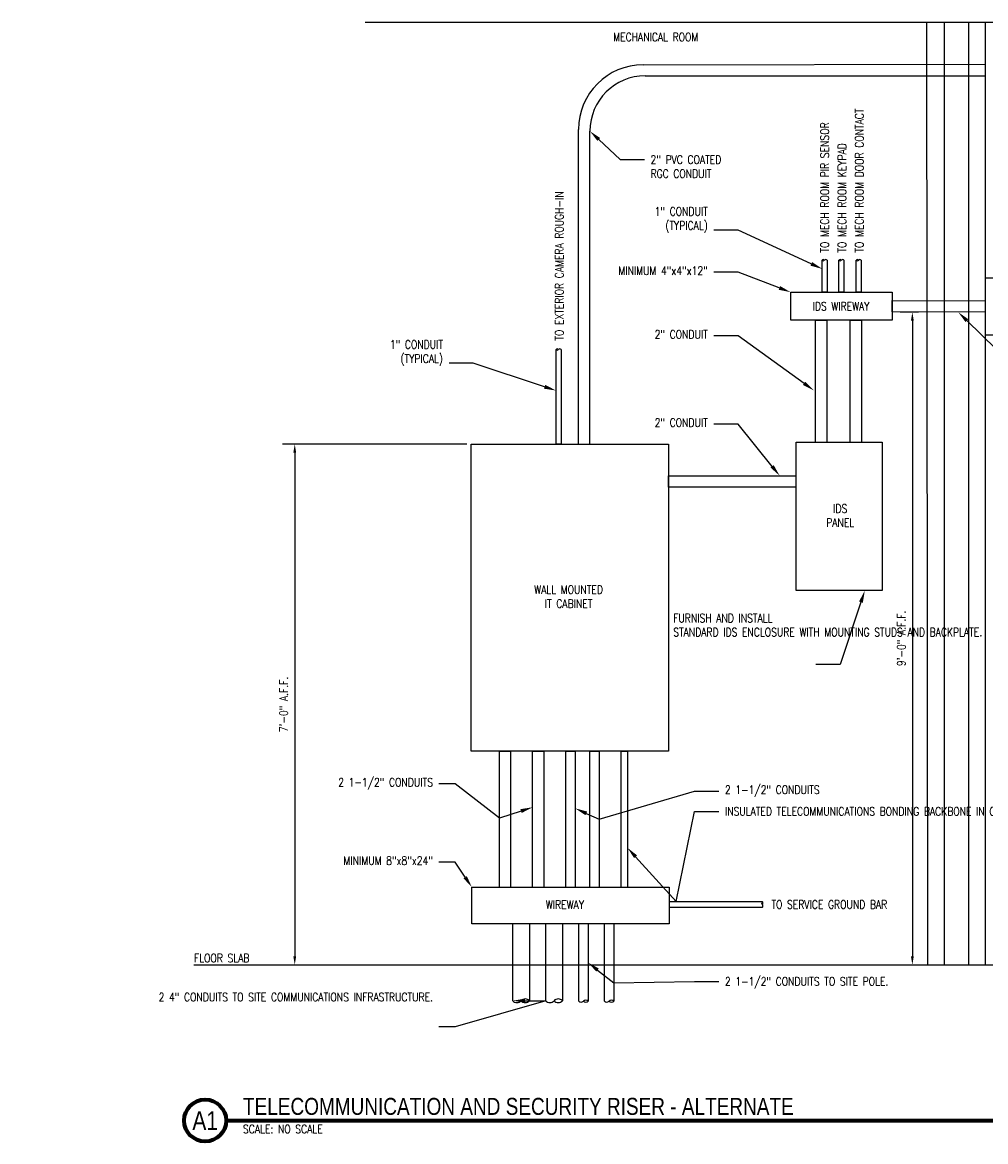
# Model space of a CAD drawing. Header units: inches. Extents: x -324 to 464, y -19 to 180.
# Tile 1 of 2: x -49 to 122, y -19 to 180. Entities that reach past the tile are written whole.
import ezdxf
from ezdxf import colors
from ezdxf.entities.mleader import LeaderData, LeaderLine
from ezdxf.enums import TextEntityAlignment as Align
from ezdxf.math import Vec2, Vec3

# ---------------------------------------------------------------- set-up
doc = ezdxf.new("R2010")
doc.units = ezdxf.units.IN
doc.header["$MEASUREMENT"] = 0
doc.layers.get('DEFPOINTS').update_dxf_attribs({"color": 140})
for name, color, linetype in [('S-ANNO-NOTE', 2, 'Continuous'), ('T-ANNO-DIMS', 1, 'Continuous'), ('T-ANNO-SYMB', 2, 'Continuous'), ('T-ANNO-TEXT', 2, 'Continuous'), ('T-COMM-EQPM', 4, 'Continuous')]:
    doc.layers.add(name, color=color, linetype=linetype)
doc.styles.add('Annotative', font='romans.shx', dxfattribs={"width": 0.8, "height": 0.125})
doc.styles.add('Arial', font='arial.ttf')
doc.styles.add('TITLES', font='swiss.ttf', dxfattribs={"width": 0.8})
doc.dimstyles.new('Annotative', dxfattribs={"dimscale": 0, "dimtxt": 0.125, "dimasz": 0.125, "dimexe": 0.18, "dimexo": 0.0625, "dimgap": 0.09, "dimtad": 1, "dimdec": 3, "dimzin": 3, "dimdsep": 46, "dimlunit": 4, "dimtxsty": 'Annotative', "dimcen": 0.09, "dimclrt": 2, "dimazin": 2, "dimtfac": 1, "dimtdec": 3, "dimtmove": 1, "dimatfit": 3, "dimfxl": 1, "dimtfill": 1, "dimfrac": 2, "dimtolj": 1, "dimtzin": 0, "dimarcsym": 0})

# ---------------------------------------------------------------- blocks, each defined once
blk = doc.blocks.new('*D4')
at = {"layer": 'DEFPOINTS', "color": 0, "transparency": 16777216}
for p in [(30.75, 105.3), (-0.67, 12.59), (-0.67, 12.59)]:
    blk.add_point(p, dxfattribs=at)
at = {"layer": 'T-ANNO-DIMS', "color": 0, "lineweight": -2, "transparency": 16777216}
for p, q in [((30, 105.3), (-2.83, 105.3)), ((-0.67, 103.8), (-0.67, 14.09)), ((0.08, 12.59), (1.49, 12.59))]:
    blk.add_line(p, q, dxfattribs=at)
at = {"layer": 'T-ANNO-DIMS', "color": 0, "transparency": 16777216}
for points in [[(-0.92, 103.8), (-0.42, 103.8), (-0.67, 105.3)], [(-0.92, 14.09), (-0.42, 14.09), (-0.67, 12.59)]]:
    blk.add_solid(points, dxfattribs=at)
at = {"layer": 'T-ANNO-DIMS', "color": 2, "lineweight": -3, "transparency": 16777216, "insert": (-2.64, 58.94), "char_height": 1.5, "attachment_point": 5, "rotation": 90, "style": 'Annotative', "bg_fill": 3, "box_fill_scale": 1.25, "bg_fill_color": 256, "bg_fill_true_color": 13158600, "bg_fill_transparency": 0}
blk.add_mtext('\\A1;7\'-0" A.F.F.', dxfattribs=at)
blk = doc.blocks.new('*D5')
at = {"layer": 'DEFPOINTS', "color": 0, "transparency": 16777216}
for p in [(111.16, 128.83), (109.33, 12.58), (109.33, 12.58)]:
    blk.add_point(p, dxfattribs=at)
at = {"layer": 'T-ANNO-DIMS', "color": 0, "lineweight": -2, "transparency": 16777216}
for p, q in [((110.41, 128.83), (107.17, 128.83)), ((109.33, 127.33), (109.33, 14.08)), ((110.08, 12.58), (111.49, 12.58))]:
    blk.add_line(p, q, dxfattribs=at)
at = {"layer": 'T-ANNO-DIMS', "color": 0, "transparency": 16777216}
for points in [[(109.08, 127.33), (109.58, 127.33), (109.33, 128.83)], [(109.08, 14.08), (109.58, 14.08), (109.33, 12.58)]]:
    blk.add_solid(points, dxfattribs=at)
at = {"layer": 'T-ANNO-DIMS', "color": 2, "lineweight": -3, "transparency": 16777216, "insert": (107.36, 70.71), "char_height": 1.5, "attachment_point": 5, "rotation": 90, "style": 'Annotative', "bg_fill": 3, "box_fill_scale": 1.25, "bg_fill_color": 256, "bg_fill_true_color": 13158600, "bg_fill_transparency": 0}
blk.add_mtext('\\A1;9\'-0" A.F.F.', dxfattribs=at)
blk = doc.blocks.new('*U3')
at = {"linetype": 'Continuous', "lineweight": 70}
blk.add_line((1.125, 0.625), (25.473, 0.625), dxfattribs=at)
at = {"lineweight": 70}
blk.add_circle((0.812, 0.625), 0.312, dxfattribs=at)
at = {"style": 'Arial'}
blk.add_attdef('DRAWING_AREA_TITLE', text='', height=0.187, dxfattribs=at).set_placement((1.374, 0.634), align=Align.BOTTOM_LEFT)
blk.add_attdef('X#', text='', height=0.187, dxfattribs=at).set_placement((0.812, 0.625), align=Align.MIDDLE_CENTER)
blk.add_attdef('SCALE:', text='', height=0.0938, dxfattribs=at).set_placement((1.374, 0.561), align=Align.TOP_LEFT)

msp = doc.modelspace()

# ---------------------------------------------------------------- linework, layer by layer
at = {"layer": 'T-ANNO-SYMB', "color": 250, "lineweight": -3}
for p, q in [((276.1594, 180.4369), (11.8477, 180.4369)), ((112.0727, 12.5843), (111.9247, 180.4369)), ((115.0753, 12.5843), (115.0753, 180.4369)), ((119.3745, 12.5843), (119.3745, 180.4369)), ((122.3772, 12.5843), (122.3772, 180.4369)), ((-18.6477, 12.5843), (276.1594, 12.5843))]:
    msp.add_line(p, q, dxfattribs=at)
at = {"layer": 'T-COMM-EQPM', "lineweight": -3}
for p, q in [((61.3609, 172.8762), (122.3772, 172.9824)), ((61.7621, 170.926), (122.3772, 170.926)), ((49.8855, 105.295), (49.8855, 161.3801)), ((51.9048, 105.295), (51.9048, 161.0687)), ((49.9029, 6.0912), (49.9029, 19.8725)), ((51.5757, 19.8725), (51.5757, 6.0912)), ((54.4753, 6.0912), (54.4753, 19.8725)), ((56.1481, 19.8725), (56.1481, 6.0912))]:
    msp.add_line(p, q, dxfattribs=at)
for points in [[(94.1327, 138.0796), (94.1327, 132.3799), (93.2485, 132.3799), (93.2485, 138.0796)], [(97.1441, 138.0796), (97.1441, 132.3799), (96.2598, 132.3799), (96.2598, 138.0796)], [(100.2107, 138.0796), (100.2107, 132.3799), (99.3264, 132.3799), (99.3264, 138.0796)], [(122.3772, 128.8007), (105.7449, 128.8631), (105.7492, 130.9194), (122.3772, 130.8571)], [(92.077, 105.6941), (92.077, 127.3943), (94.0963, 127.3943), (94.0963, 105.6941)], [(98.2283, 105.6941), (98.2283, 127.3943), (100.2476, 127.3943), (100.2476, 105.6941)], [(46.7532, 122.1772), (46.7532, 105.295), (45.869, 105.295), (45.869, 122.1772)], [(88.6548, 97.6419), (65.8913, 97.6419), (65.8913, 99.6789), (88.6548, 99.6789)], [(35.7774, 26.391), (35.7774, 50.6199), (37.7774, 50.6199), (37.7774, 26.391)], [(41.697, 26.391), (41.697, 50.6199), (43.697, 50.6199), (43.697, 26.391)], [(47.6166, 26.391), (47.6166, 50.6199), (49.2894, 50.6199), (49.2894, 26.391)], [(51.9012, 26.391), (51.9012, 50.6199), (53.574, 50.6199), (53.574, 26.391)], [(57.4936, 26.391), (57.4936, 50.6199), (58.5882, 50.6199), (58.5882, 26.391)], [(66.0249, 23.8692), (82.597, 23.8692)], [(82.597, 22.7746), (66.0249, 22.7746)], [(38.1555, 6.1832), (38.1555, 19.8725)], [(41.1295, 19.8725), (41.1295, 6.1832)], [(44.0292, 6.1832), (44.0292, 19.8725)], [(47.0032, 19.8725), (47.0032, 6.1832)]]:
    msp.add_lwpolyline(points, dxfattribs=at)
for points in [[(122.3772, 134.9386), (132.4648, 134.9386), (132.4648, 124.7192), (122.3772, 124.7192)], [(87.6568, 132.3799), (105.7471, 132.3799), (105.7471, 127.3943), (87.6568, 127.3943)], [(88.6548, 105.6941), (103.9637, 105.6941), (103.9637, 79.2213), (88.6548, 79.2213)], [(30.7475, 105.295), (65.8913, 105.295), (65.8913, 50.6199), (30.7475, 50.6199)], [(30.8811, 26.391), (66.0249, 26.391), (66.0249, 19.8725), (30.8811, 19.8725)]]:
    msp.add_lwpolyline(points, close=True, dxfattribs=at)
for centre, radius, start, end in [((61.3816, 161.3801), 11.4961, 90.103136, 180), ((61.7621, 161.0687), 9.8573, 90, 180), ((93.4695, 137.8754), 0.3009, 42.721939, 137.278061), ((93.4695, 138.2837), 0.3009, 222.721939, 317.278061), ((93.9116, 137.8754), 0.3009, 42.721939, 137.278061), ((96.4809, 137.8754), 0.3009, 42.721939, 137.278061), ((96.4809, 138.2837), 0.3009, 222.721939, 317.278061), ((96.923, 137.8754), 0.3009, 42.721939, 137.278061), ((99.5475, 137.8754), 0.3009, 42.721939, 137.278061), ((99.5475, 138.2837), 0.3009, 222.721939, 317.278061), ((99.9896, 137.8754), 0.3009, 42.721939, 137.278061), ((46.0901, 121.973), 0.3009, 42.721939, 137.278061), ((46.0901, 122.3813), 0.3009, 222.721939, 317.278061), ((46.5322, 121.973), 0.3009, 42.721939, 137.278061), ((82.8497, 23.5956), 0.3725, 132.721939, 227.278061), ((82.3443, 23.5956), 0.3725, 312.721939, 47.278061), ((82.3443, 23.0483), 0.3725, 312.721939, 47.278061), ((38.899, 6.8698), 1.0121, 222.721939, 317.278061), ((40.386, 5.4966), 1.0121, 42.721939, 137.278061), ((40.386, 6.8698), 1.0121, 222.721939, 317.278061), ((44.7727, 6.8698), 1.0121, 222.721939, 317.278061), ((46.2597, 5.4966), 1.0121, 42.721939, 137.278061), ((46.2597, 6.8698), 1.0121, 222.721939, 317.278061), ((50.3177, 6.4743), 0.5647, 222.721939, 317.278061), ((51.1541, 5.6927), 0.5801, 43.389072, 136.610928), ((51.1541, 6.4897), 0.5801, 223.389072, 316.610928), ((54.8901, 6.4743), 0.5647, 222.721939, 317.278061), ((55.7266, 5.6927), 0.5801, 43.389072, 136.610928), ((55.7266, 6.4897), 0.5801, 223.389072, 316.610928)]:
    msp.add_arc(centre, radius, start, end, dxfattribs=at)

# ---------------------------------------------------------------- block references
at = {"layer": 'T-ANNO-TEXT', "lineweight": -3}
ref = msp.add_blockref('*U3', (-26.3804, -22.6634), dxfattribs=dict(at, xscale=12, yscale=12, zscale=12))
ref.add_attrib('SCALE:', 'SCALE: NO SCALE', dxfattribs={"layer": '0', "height": 1.5, "style": 'Annotative', "width": 0.800781}).set_placement((-9.8889, -15.9364), align=Align.TOP_LEFT)
ref.add_attrib('DRAWING_AREA_TITLE', 'TELECOMMUNICATION AND SECURITY RISER - ALTERNATE', dxfattribs={"layer": '0', "height": 3.023438, "style": 'TITLES', "width": 0.800781}).set_placement((-9.8889, -15.0566), align=Align.BOTTOM_LEFT)
ref.add_attrib('X#', 'A1', dxfattribs={"layer": '0', "height": 3.31654, "style": 'TITLES', "width": 0.800781}).set_placement((-16.6304, -15.1634), align=Align.MIDDLE_CENTER)

# ---------------------------------------------------------------- texts
at = {"layer": 'S-ANNO-NOTE', "lineweight": -3, "insert": (84.228, 24.071), "char_height": 1.5, "width": 24.351352, "attachment_point": 1, "style": 'Annotative'}
msp.add_mtext('TO SERVICE GROUND BAR', dxfattribs=at)
at = {"layer": 'T-ANNO-TEXT', "color": 250, "lineweight": -3, "insert": (56.0454, 178.5821), "char_height": 1.5, "width": 17.618507, "attachment_point": 1, "line_spacing_factor": 1.230511, "style": 'Annotative'}
msp.add_mtext('MECHANICAL ROOM', dxfattribs=at)
at = {"layer": 'T-ANNO-TEXT', "lineweight": -3, "char_height": 1.5, "attachment_point": 1, "rotation": 90, "style": 'Annotative'}
for s, insert, width, line_spacing_factor in [('TO MECH ROOM PIR SENSOR \\PTO MECH ROOM KEYPAD \\PTO MECH ROOM DOOR CONTACT', (92.9821, 139.4279), 30.370542, 1.230511), ('\\PTO EXTERIOR CAMERA ROUGH-IN', (40.1111, 123.7508), 32.142024, 2.234489)]:
    msp.add_mtext(s, dxfattribs=dict(at, insert=insert, width=width, line_spacing_factor=line_spacing_factor))
at = {"layer": 'T-ANNO-TEXT', "color": 250, "lineweight": -3, "insert": (-18.6172, 14.5379), "char_height": 1.5, "width": 464.938702, "attachment_point": 1, "style": 'Annotative'}
msp.add_mtext('FLOOR SLAB', dxfattribs=at)
at = {"layer": 'T-COMM-EQPM', "lineweight": -3, "char_height": 1.5, "attachment_point": 5, "style": 'Annotative'}
for s, insert, width in [('IDS WIREWAY', (96.6245, 129.8819), 16.454264), ('IDS\\PPANEL', (96.4858, 92.5953), 12.979242), ('WALL MOUNTED\\PIT CABINET', (48.0953, 78.1576), 19.442729), ('WIREWAY', (47.4481, 23.3021), 21.239507)]:
    msp.add_mtext(s, dxfattribs=dict(at, insert=insert, width=width))

# ---------------------------------------------------------------- leaders
at = {"layer": 'S-ANNO-NOTE', "lineweight": -3}
ml = msp.add_multileader_mtext('Standard', dxfattribs=at)
ml.set_content('1" CONDUIT\\P\\pxqr;(TYPICAL)', color=2, style='Annotative')
ml.set_leader_properties(color=1)
ml.build(insert=Vec2(0, 0))
ml.multileader.update_dxf_attribs({"dogleg_length": 0.36, "arrow_head_size": 2.16, "scale": 12})
ctx = ml.context
ctx.base_point, ctx.scale, ctx.char_height, ctx.arrow_head_size, ctx.landing_gap_size, ctx.plane_origin = Vec3(14.3653, 122.8126), 12, 1.5, 2.16, 1.08, Vec3(34.7882, 115.8918)
ctx.right_attachment, ctx.text_align_type = 3, 2
notes = []
notes.append((ctx, [(0, (1, 1, 0), (31.131, 119.7412), (-1, 0), 4.32, [(0, [(45.8779, 114.8595)], 0, [])])]))
ctx.mtext.insert, ctx.mtext.width, ctx.mtext.defined_height, ctx.mtext.alignment, ctx.mtext.flow_direction = Vec3(25.731, 123.8126), 20.554702, 5.4327, 3, 5
at = {"layer": 'T-ANNO-DIMS'}
ml = msp.add_multileader_mtext('Standard', dxfattribs=at)
ml.set_content('6"x6"x4"', color=2, style='Annotative')
ml.set_leader_properties()
ml.build(insert=Vec2(0, 0))
ml.multileader.update_dxf_attribs({"dogleg_length": 0.36, "arrow_head_size": 2.16, "scale": 12})
ctx = ml.context
ctx.base_point, ctx.scale, ctx.char_height, ctx.arrow_head_size, ctx.landing_gap_size, ctx.plane_origin = Vec3(170.231, 162.0793), 12, 1.5, 2.16, 1.08, Vec3(190.629, 143.5066)
ctx.right_attachment, ctx.text_align_type = 3, 2
notes.append((ctx, [(0, (1, 1, 0), (181.9682, 161.7936), (-1, 0), 2.1486, [(0, [(185.7176, 168.28)], 0, [])])]))
ctx.mtext.insert, ctx.mtext.width, ctx.mtext.defined_height, ctx.mtext.alignment, ctx.mtext.flow_direction = Vec3(178.7396, 162.8293), 18.336553, 6.2224, 3, 5
ml = msp.add_multileader_mtext('Standard', dxfattribs=at)
ml.set_content('2" PVC COATED\\PRGC CONDUIT', color=2, style='Annotative')
ml.set_leader_properties()
ml.build(insert=Vec2(0, 0))
ml.multileader.update_dxf_attribs({"dogleg_length": 0.36, "arrow_head_size": 2.16, "scale": 12})
ctx = ml.context
ctx.base_point, ctx.scale, ctx.char_height, ctx.arrow_head_size, ctx.landing_gap_size, ctx.plane_origin = Vec3(61.6142, 155.9918), 12, 1.5, 2.16, 1.08, Vec3(60.2674, 139.6225)
notes.append((ctx, [(0, (1, 1, 0), (57.2942, 155.9918), (1, 0), 4.32, [(0, [(51.9048, 161.0687)], 0, [])])]))
ctx.mtext.insert, ctx.mtext.width, ctx.mtext.flow_direction = Vec3(62.6942, 156.7418), 18.73056, 5
ml = msp.add_multileader_mtext('Standard', dxfattribs=at)
ml.set_content('1" CONDUIT\\P(TYPICAL)', color=2, style='Annotative')
ml.set_leader_properties()
ml.build(insert=Vec2(0, 0))
ml.multileader.update_dxf_attribs({"dogleg_length": 0.36, "arrow_head_size": 2.16, "scale": 12})
ctx = ml.context
ctx.base_point, ctx.scale, ctx.char_height, ctx.arrow_head_size, ctx.landing_gap_size, ctx.plane_origin = Vec3(61.532, 146.5102), 12, 1.5, 2.16, 1.08, Vec3(87.7994, 138.6487)
ctx.right_attachment, ctx.text_align_type = 3, 2
notes.append((ctx, [(0, (1, 1, 0), (78.2977, 143.4388), (-1, 0), 4.32, [(0, [(93.2879, 136.5249)], 0, [])])]))
ctx.mtext.insert, ctx.mtext.width, ctx.mtext.alignment, ctx.mtext.flow_direction = Vec3(72.8977, 147.5102), 18.73056, 3, 5
ml = msp.add_multileader_mtext('Standard', dxfattribs=at)
ml.set_content('12"x12"x6"', color=2, style='Annotative')
ml.set_leader_properties()
ml.build(insert=Vec2(0, 0))
ml.multileader.update_dxf_attribs({"dogleg_length": 0.36, "arrow_head_size": 2.16, "scale": 12})
ctx = ml.context
ctx.base_point, ctx.scale, ctx.char_height, ctx.arrow_head_size, ctx.landing_gap_size, ctx.plane_origin = Vec3(168.0596, 139.6811), 12, 1.5, 2.16, 1.08, Vec3(188.3296, 124.4157)
ctx.right_attachment, ctx.text_align_type = 3, 2
notes.append((ctx, [(0, (1, 1, 0), (182.6843, 139.3954), (-1, 0), 2.8648, [(0, [(183.8003, 134.9386)], 0, [])])]))
ctx.mtext.insert, ctx.mtext.width, ctx.mtext.defined_height, ctx.mtext.alignment, ctx.mtext.flow_direction = Vec3(178.7396, 140.4311), 23.037386, 5.4834, 3, 5
ml = msp.add_multileader_mtext('Standard', dxfattribs=at)
ml.set_content('MINIMUM 4"x4"x12"', color=2, style='Annotative')
ml.set_leader_properties()
ml.build(insert=Vec2(0, 0))
ml.multileader.update_dxf_attribs({"dogleg_length": 0.36, "arrow_head_size": 2.16, "scale": 12})
ctx = ml.context
ctx.base_point, ctx.scale, ctx.char_height, ctx.arrow_head_size, ctx.landing_gap_size, ctx.plane_origin = Vec3(54.5034, 136.2071), 12, 1.5, 2.16, 1.08, Vec3(85.7116, 127.9473)
ctx.right_attachment, ctx.text_align_type = 3, 2
notes.append((ctx, [(0, (1, 1, 0), (78.2977, 135.9214), (-1, 0), 4.32, [(0, [(87.6568, 132.3799)], 0, [])])]))
ctx.mtext.insert, ctx.mtext.width, ctx.mtext.defined_height, ctx.mtext.alignment, ctx.mtext.flow_direction = Vec3(72.8977, 136.9571), 18.336553, 6.2224, 3, 5
ml = msp.add_multileader_mtext('Standard', dxfattribs=at)
ml.set_content('2" PVC COATED\\PRGC CONDUIT', color=2, style='Annotative')
ml.set_leader_properties()
ml.build(insert=Vec2(0, 0))
ml.multileader.update_dxf_attribs({"dogleg_length": 0.36, "arrow_head_size": 2.16, "scale": 12})
ctx = ml.context
ctx.base_point, ctx.scale, ctx.char_height, ctx.arrow_head_size, ctx.landing_gap_size, ctx.plane_origin = Vec3(138.7734, 110.7481), 12, 1.5, 2.16, 1.08, Vec3(123.8633, 107.3728)
notes.append((ctx, [(0, (1, 1, 0), (136.0136, 110.7481), (1, 0), 2.7598, [(0, [(117.509, 128.819)], 0, [])])]))
ctx.mtext.insert, ctx.mtext.width, ctx.mtext.flow_direction = Vec3(139.8534, 111.4981), 18.73056, 5
ml = msp.add_multileader_mtext('Standard', dxfattribs=at)
ml.set_content('2" CONDUIT', color=2, style='Annotative')
ml.set_leader_properties()
ml.build(insert=Vec2(0, 0))
ml.multileader.update_dxf_attribs({"dogleg_length": 0.36, "arrow_head_size": 2.16, "scale": 12})
ctx = ml.context
ctx.base_point, ctx.scale, ctx.char_height, ctx.arrow_head_size, ctx.landing_gap_size, ctx.plane_origin = Vec3(61.3606, 124.8642), 12, 1.5, 2.16, 1.08, Vec3(86.346, 118.4518)
ctx.right_attachment, ctx.text_align_type = 3, 2
notes.append((ctx, [(0, (1, 1, 0), (78.2977, 124.5785), (-1, 0), 4.32, [(0, [(91.7951, 114.8767)], 0, [])])]))
ctx.mtext.insert, ctx.mtext.width, ctx.mtext.alignment, ctx.mtext.flow_direction = Vec3(72.8977, 125.6142), 18.73056, 3, 5
ml = msp.add_multileader_mtext('Standard', dxfattribs=at)
ml.set_content('2" CONDUIT', color=2, style='Annotative')
ml.set_leader_properties()
ml.build(insert=Vec2(0, 0))
ml.multileader.update_dxf_attribs({"dogleg_length": 0.36, "arrow_head_size": 2.16, "scale": 12})
ctx = ml.context
ctx.base_point, ctx.scale, ctx.char_height, ctx.arrow_head_size, ctx.landing_gap_size, ctx.plane_origin = Vec3(61.3606, 109.1559), 12, 1.5, 2.16, 1.08, Vec3(80.2589, 108.8702)
ctx.right_attachment, ctx.text_align_type = 3, 2
notes.append((ctx, [(0, (1, 1, 0), (78.2977, 108.8702), (-1, 0), 4.32, [(0, [(85.708, 99.6789)], 0, [])])]))
ctx.mtext.insert, ctx.mtext.width, ctx.mtext.alignment, ctx.mtext.flow_direction = Vec3(72.8977, 109.9059), 18.73056, 3, 5
ml = msp.add_multileader_mtext('Standard', dxfattribs=at)
ml.set_content('\\A1;INSULATED TELECOMMUNICATIONS BONDING BACKBONE IN CONDUIT. DESIGNER OF RECORD WILL SIZE IN ACCORDANCE WITH TIA 607 AND UFC 3-580-01.', color=2, style='Annotative')
ml.set_leader_properties()
ml.build(insert=Vec2(0, 0))
ml.multileader.update_dxf_attribs({"dogleg_length": 0.36, "arrow_head_size": 2.16, "scale": 12})
ctx = ml.context
ctx.base_point, ctx.scale, ctx.char_height, ctx.arrow_head_size, ctx.landing_gap_size, ctx.plane_origin = Vec3(74.8624, 39.9068), 12, 1.5, 2.16, 1.08, Vec3(73.0437, 36.026)
notes.append((ctx, [(0, (1, 1, 0), (70.5424, 39.9068), (1, 0), 4.32, [(1, [(58.5882, 33.4191), (67.2855, 23.8692)], 0, [])])]))
ctx.mtext.insert, ctx.mtext.width, ctx.mtext.flow_direction = Vec3(75.9424, 40.6568), 30.658906, 5
ml = msp.add_multileader_mtext('Standard', dxfattribs=at)
ml.set_content('2 4" CONDUITS TO SITE COMMUNICATIONS INFRASTRUCTURE.', color=2, style='Annotative')
ml.set_leader_properties()
ml.build(insert=Vec2(0, 0))
ml.multileader.update_dxf_attribs({"text_right_attachment_type": 3, "dogleg_length": 0.36, "arrow_head_size": 2.16, "scale": 12})
ctx = ml.context
ctx.base_point, ctx.scale, ctx.char_height, ctx.arrow_head_size, ctx.landing_gap_size, ctx.plane_origin = Vec3(0.8036, 6.826), 12, 1.5, 2.16, 1.08, Vec3(34.7118, 0.7435)
ctx.right_attachment, ctx.text_align_type = 3, 2
notes.append((ctx, [(0, (1, 1, 0), (27.8898, 1.5403), (-1, 0), 2.8691, [(1, [(38.1555, 6.1832), (44.0292, 6.1832)], 0, [])])]))
ctx.mtext.insert, ctx.mtext.width, ctx.mtext.defined_height, ctx.mtext.alignment, ctx.mtext.flow_direction = Vec3(23.9407, 7.576), 28.99009, 5.0825, 3, 5
for ctx, leaders in notes:
    for number, flags, end, landing, length, lines in leaders:
        leader = LeaderData()
        leader.index, (leader.has_last_leader_line, leader.has_dogleg_vector, leader.attachment_direction) = number, flags
        leader.last_leader_point, leader.dogleg_vector, leader.dogleg_length = Vec3(end), Vec3(landing), length
        for number, points, colour, breaks in lines:
            line = LeaderLine()
            line.index, line.vertices, line.color, line.breaks = number, Vec3.list(points), colors.encode_raw_color(colour), breaks
            leader.lines.append(line)
        ctx.leaders.append(leader)

# ---------------------------------------------------------------- next in the draw order: dimensions: what is measured, and where the dimension line sits
at = {"layer": 'T-ANNO-DIMS', "lineweight": -3}
for base, p1, p2, text, picture, middle in [((109.3313, 12.5843), (111.1574, 128.8335), (109.3307, 12.5843), '9\'-0" A.F.F.', '*D5', (107.3584, 70.7089)), ((-0.6668, 12.5865), (30.7475, 105.295), (-0.6668, 12.5865), '7\'-0" A.F.F.', '*D4', (-2.6396, 58.9408))]:
    dim = msp.add_linear_dim(base=base, p1=p1, p2=p2, angle=90, text=text, dimstyle='Annotative', override={"dimpost": '\\X'}, dxfattribs=at)
    dim.commit()
    dim.dimension.update_dxf_attribs({"geometry": picture, "text_midpoint": middle})

# ---------------------------------------------------------------- next in the draw order: leaders
at = {"layer": 'S-ANNO-NOTE', "lineweight": -3}
ml = msp.add_multileader_mtext('Standard', dxfattribs=at)
ml.set_content('FURNISH AND INSTALL\\PSTANDARD IDS ENCLOSURE WITH MOUNTING STUDS AND BACKPLATE.', color=2, style='Annotative')
ml.set_leader_properties(color=1)
ml.build(insert=Vec2(0, 0))
ml.multileader.update_dxf_attribs({"text_left_attachment_type": 8, "text_right_attachment_type": 4, "dogleg_length": 0.36, "arrow_head_size": 2.16, "scale": 12})
ctx = ml.context
ctx.base_point, ctx.scale, ctx.char_height, ctx.arrow_head_size, ctx.landing_gap_size, ctx.plane_origin = Vec3(65.6634, 73.2757), 12, 1.5, 2.16, 1.08, Vec3(109.2717, 28.2299)
ctx.left_attachment, ctx.right_attachment = 8, 4
notes = []
notes.append((ctx, [(0, (1, 1, 0), (96.4862, 66.0757), (-1, 0), 4.32, [(0, [(100.8568, 79.2213)], 0, [])])]))
ctx.mtext.insert, ctx.mtext.width, ctx.mtext.flow_direction = Vec3(66.7434, 75.0757), 25.25271, 5
at = {"layer": 'T-ANNO-DIMS'}
ml = msp.add_multileader_mtext('Standard', dxfattribs=at)
ml.set_content('2 1-1/2" CONDUITS ', color=2, style='Annotative')
ml.set_leader_properties()
ml.build(insert=Vec2(0, 0))
ml.multileader.update_dxf_attribs({"dogleg_length": 0.36, "arrow_head_size": 2.16, "scale": 12})
ctx = ml.context
ctx.base_point, ctx.scale, ctx.char_height, ctx.arrow_head_size, ctx.landing_gap_size, ctx.plane_origin = Vec3(4.0036, 44.8316), 12, 1.5, 2.16, 1.08, Vec3(30.456, 46.7817)
ctx.text_align_type = 2
notes.append((ctx, [(0, (1, 1, 0), (27.8898, 44.8316), (-1, 0), 2.8691, [(1, [(41.697, 40.6367), (35.7774, 38.7045)], 0, [])])]))
ctx.mtext.insert, ctx.mtext.width, ctx.mtext.alignment, ctx.mtext.flow_direction = Vec3(23.9407, 45.8316), 24.481079, 3, 5
ml = msp.add_multileader_mtext('Standard', dxfattribs=at)
ml.set_content('2 1-1/2" CONDUITS ', color=2, style='Annotative')
ml.set_leader_properties()
ml.build(insert=Vec2(0, 0))
ml.multileader.update_dxf_attribs({"dogleg_length": 0.36, "arrow_head_size": 2.16, "scale": 12})
ctx = ml.context
ctx.base_point, ctx.scale, ctx.char_height, ctx.arrow_head_size, ctx.landing_gap_size, ctx.plane_origin = Vec3(74.8624, 43.5107), 12, 1.5, 2.16, 1.08, Vec3(66.1827, 46.7817)
notes.append((ctx, [(0, (1, 1, 0), (70.5424, 43.5107), (1, 0), 4.32, [(1, [(49.2894, 40.4441), (53.574, 38.5054)], 0, [])])]))
ctx.mtext.insert, ctx.mtext.width, ctx.mtext.defined_height, ctx.mtext.flow_direction = Vec3(75.9424, 44.5107), 21.558466, 1.3217, 5
ml = msp.add_multileader_mtext('Standard', dxfattribs=at)
ml.set_content('MINIMUM 8"x8"x24"', color=2, style='Annotative')
ml.set_leader_properties()
ml.build(insert=Vec2(0, 0))
ml.multileader.update_dxf_attribs({"dogleg_length": 0.36, "arrow_head_size": 2.16, "scale": 12})
ctx = ml.context
ctx.base_point, ctx.scale, ctx.char_height, ctx.arrow_head_size, ctx.landing_gap_size, ctx.plane_origin = Vec3(5.5464, 31.1295), 12, 1.5, 2.16, 1.08, Vec3(25.432, 29.9661)
ctx.right_attachment, ctx.text_align_type = 3, 2
notes.append((ctx, [(0, (1, 1, 0), (27.8898, 30.8437), (-1, 0), 2.8691, [(0, [(30.8811, 26.391)], 0, [])])]))
ctx.mtext.insert, ctx.mtext.width, ctx.mtext.alignment, ctx.mtext.flow_direction = Vec3(23.9407, 31.8795), 18.73056, 3, 5
ml = msp.add_multileader_mtext('Standard', dxfattribs=at)
ml.set_content('2 1-1/2" CONDUITS TO SITE POLE.', color=2, style='Annotative')
ml.set_leader_properties()
ml.build(insert=Vec2(0, 0))
ml.multileader.update_dxf_attribs({"dogleg_length": 0.36, "arrow_head_size": 2.16, "scale": 12})
ctx = ml.context
ctx.base_point, ctx.scale, ctx.char_height, ctx.arrow_head_size, ctx.landing_gap_size, ctx.plane_origin = Vec3(74.8624, 9.6173), 12, 1.5, 2.16, 1.08, Vec3(64.516, 14.9189)
notes.append((ctx, [(0, (1, 1, 0), (70.5424, 9.6173), (1, 0), 4.32, [(1, [(51.5757, 12.9818), (56.1481, 9.3435)], 0, [])])]))
ctx.mtext.insert, ctx.mtext.width, ctx.mtext.flow_direction = Vec3(75.9424, 10.3673), 24.153571, 5
for ctx, leaders in notes:
    for number, flags, end, landing, length, lines in leaders:
        leader = LeaderData()
        leader.index, (leader.has_last_leader_line, leader.has_dogleg_vector, leader.attachment_direction) = number, flags
        leader.last_leader_point, leader.dogleg_vector, leader.dogleg_length = Vec3(end), Vec3(landing), length
        for number, points, colour, breaks in lines:
            line = LeaderLine()
            line.index, line.vertices, line.color, line.breaks = number, Vec3.list(points), colors.encode_raw_color(colour), breaks
            leader.lines.append(line)
        ctx.leaders.append(leader)

doc.saveas('drawing.dxf')
